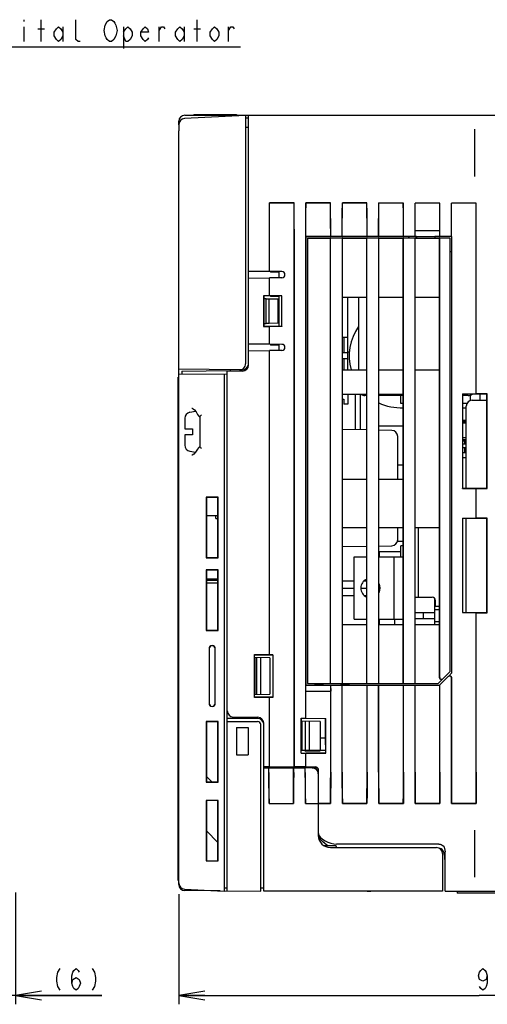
# Model space of a CAD drawing. Extents: x 35 to 410, y 13 to 287.
# Tile 5 of 15: x 138 to 192, y 149 to 262. Entities that reach past the tile are written whole.
import ezdxf

# ---------------------------------------------------------------- set-up
doc = ezdxf.new("R2010")
doc.units = 0
doc.header["$LTSCALE"] = 23.1
doc.layers.get('0').update_dxf_attribs({"linetype": 'CONTINUOUS'})
doc.layers.add('ALL_DIM', color=7, linetype='CONTINUOUS')
doc.layers.add('ALL_NOTE', color=7, linetype='CONTINUOUS')
doc.dimstyles.get("Standard").update_dxf_attribs({"dimtxt": 2.5, "dimasz": 2.5, "dimexe": 1.25, "dimexo": 0.625, "dimtad": 1, "dimcen": 2.5, "dimazin": 3, "dimtfac": 1, "dimtmove": 0, "dimatfit": 3})

# ---------------------------------------------------------------- blocks, each defined once
blk = doc.blocks.new('_OPEN')
at = {"color": 0, "linetype": 'BYBLOCK'}
for p, q in [((0, 0), (-1, 0.167)), ((-1, -0.167), (0, 0)), ((-1, 0), (0, 0))]:
    blk.add_line(p, q, dxfattribs=at)
blk = doc.blocks.new('*D6')
at = {"layer": 'ALL_DIM', "color": 2, "linetype": 'CONTINUOUS'}
for p, q in [((132.84, 164.83), (132.84, 148.64)), ((137.04, 161.56), (137.04, 148.64)), ((132.84, 149.64), (127.84, 149.64)), ((127.84, 149.64), (134.94, 149.64)), ((147.03, 149.64), (134.94, 149.64)), ((137.04, 149.64), (147.03, 149.64))]:
    blk.add_line(p, q, dxfattribs=at)
at = {"layer": 'ALL_DIM', "color": 2, "linetype": 'CONTINUOUS', "xscale": 3, "yscale": 3, "zscale": 3}
blk.add_blockref('_OPEN', (132.84, 149.64), dxfattribs=at)
at = {"layer": 'ALL_DIM', "color": 2, "linetype": 'CONTINUOUS', "xscale": 3, "yscale": 3, "zscale": 3, "rotation": 180}
blk.add_blockref('_OPEN', (137.04, 149.64), dxfattribs=at)
blk = doc.blocks.new('*D9')
at = {"layer": 'ALL_DIM', "color": 2, "linetype": 'CONTINUOUS'}
for p, q in [((225.2, 161.76), (225.2, 148.64)), ((155.9, 161.34), (155.9, 148.64)), ((155.9, 149.64), (190.55, 149.64)), ((225.2, 149.64), (190.55, 149.64))]:
    blk.add_line(p, q, dxfattribs=at)
at = {"layer": 'ALL_DIM', "color": 2, "linetype": 'CONTINUOUS', "xscale": 3, "yscale": 3, "zscale": 3}
for p, rotation in [((155.9, 149.64), 180), ((225.2, 149.64), 360)]:
    blk.add_blockref('_OPEN', p, dxfattribs=dict(at, rotation=rotation))

msp = doc.modelspace()

# ---------------------------------------------------------------- linework, layer by layer
at = {"color": 7, "linetype": 'CONTINUOUS'}
for p, q in [((163.596, 251.27), (156.559, 250.901)), ((156.596, 251.288), (198.456, 251.288)), ((157.646, 251.358), (157.646, 251.288)), ((157.646, 251.358), (162.546, 251.358)), ((162.546, 251.358), (162.546, 251.288)), ((163.596, 251.27), (163.596, 222.597)), ((163.946, 222.448), (163.946, 251.288)), ((155.896, 250.202), (155.896, 250.588)), ((155.896, 250.203), (155.896, 249.503)), ((163.946, 250.938), (163.596, 250.938)), ((155.896, 162.468), (155.896, 249.503)), ((163.946, 249.89), (163.596, 249.89)), ((190.056, 244.218), (190.056, 249.673)), ((166.379, 241.155), (166.373, 241.161)), ((169.218, 241.161), (166.373, 241.161)), ((169.212, 241.154), (166.379, 241.155)), ((169.212, 241.154), (169.218, 241.161)), ((173.417, 241.16), (170.573, 241.161)), ((170.58, 241.154), (170.573, 241.161)), ((173.411, 241.153), (170.58, 241.154)), ((173.411, 241.153), (173.417, 241.16)), ((177.617, 241.159), (174.774, 241.16)), ((174.781, 241.153), (174.774, 241.16)), ((177.61, 241.152), (174.781, 241.153)), ((177.61, 241.152), (177.617, 241.159)), ((181.816, 241.158), (178.975, 241.159)), ((178.982, 241.152), (178.975, 241.159)), ((181.809, 241.151), (178.982, 241.152)), ((181.809, 241.151), (181.816, 241.158)), ((186.015, 241.157), (183.176, 241.158)), ((183.183, 241.151), (183.176, 241.158)), ((186.008, 241.151), (183.183, 241.151)), ((186.008, 241.151), (186.015, 241.157)), ((190.214, 241.156), (187.377, 241.157)), ((187.384, 241.15), (187.377, 241.157)), ((190.207, 241.15), (187.384, 241.15)), ((190.207, 241.15), (190.214, 241.156)), ((183.168, 237.977), (186.023, 237.977)), ((183.18, 237.288), (183.168, 237.977)), ((186.011, 237.288), (186.023, 237.977)), ((166.358, 233.244), (166.358, 237.551)), ((166.364, 233.244), (166.364, 237.551)), ((169.226, 176.062), (169.226, 237.551)), ((169.233, 176.068), (169.233, 237.551)), ((170.559, 181.67), (170.559, 237.551)), ((170.565, 237.301), (170.565, 237.551)), ((170.565, 237.301), (170.578, 237.288)), ((170.565, 237.301), (173.426, 237.301)), ((182.426, 237.288), (170.578, 237.288)), ((170.578, 237.288), (170.578, 185.488)), ((170.771, 237.113), (173.396, 237.113)), ((170.771, 237.113), (170.771, 185.663)), ((173.414, 237.107), (173.396, 237.113)), ((173.396, 185.663), (173.396, 237.113)), ((174.777, 237.107), (173.414, 237.107)), ((173.414, 185.669), (173.414, 237.107)), ((173.426, 237.301), (173.426, 237.551)), ((173.432, 237.307), (173.426, 237.301)), ((173.432, 237.307), (173.432, 237.551)), ((174.76, 237.307), (173.432, 237.307)), ((174.76, 237.307), (174.76, 237.551)), ((174.76, 237.307), (174.766, 237.301)), ((174.766, 237.301), (174.766, 237.551)), ((174.766, 237.301), (177.625, 237.301)), ((174.777, 237.107), (174.796, 237.113)), ((174.777, 185.669), (174.777, 237.107)), ((174.796, 237.113), (177.596, 237.113)), ((174.796, 185.663), (174.796, 237.113)), ((177.614, 237.107), (177.596, 237.113)), ((177.596, 185.663), (177.596, 237.113)), ((178.977, 237.107), (177.614, 237.107)), ((177.614, 185.669), (177.614, 237.107)), ((177.625, 237.301), (177.625, 237.551)), ((177.631, 237.307), (177.625, 237.301)), ((177.631, 237.307), (177.631, 237.551)), ((178.961, 237.307), (177.631, 237.307)), ((178.961, 237.307), (178.961, 237.551)), ((178.961, 237.307), (178.967, 237.301)), ((178.967, 237.301), (178.967, 237.551)), ((178.967, 237.301), (181.824, 237.301)), ((178.977, 237.107), (178.996, 237.113)), ((178.977, 185.669), (178.977, 237.107)), ((178.996, 237.113), (181.796, 237.113)), ((178.996, 185.663), (178.996, 237.113)), ((181.814, 237.107), (181.796, 237.113)), ((181.796, 185.663), (181.796, 237.113)), ((183.177, 237.107), (181.814, 237.107)), ((181.814, 185.669), (181.814, 237.107)), ((181.824, 237.301), (181.824, 237.551)), ((181.83, 237.307), (181.824, 237.301)), ((181.83, 237.307), (181.83, 237.551)), ((183.162, 237.307), (181.83, 237.307)), ((182.426, 237.288), (182.441, 237.273)), ((182.426, 237.288), (182.426, 237.113)), ((183.32, 237.273), (182.441, 237.273)), ((182.441, 237.273), (182.441, 237.113)), ((183.162, 237.307), (183.162, 237.551)), ((183.18, 237.288), (183.162, 237.307)), ((183.177, 237.107), (183.196, 237.113)), ((183.177, 185.669), (183.177, 237.107)), ((183.18, 237.288), (186.011, 237.288)), ((183.196, 237.113), (185.996, 237.113)), ((183.196, 185.663), (183.196, 237.113)), ((183.336, 237.288), (183.32, 237.273)), ((183.32, 237.113), (183.32, 237.273)), ((183.336, 237.288), (183.336, 237.113)), ((185.436, 237.288), (185.451, 237.273)), ((185.436, 237.288), (185.436, 237.113)), ((187.396, 237.274), (185.451, 237.273)), ((185.451, 237.273), (185.451, 237.113)), ((186.014, 237.107), (185.996, 237.113)), ((185.996, 186.346), (185.996, 237.113)), ((186.029, 237.307), (186.011, 237.288)), ((187.215, 237.107), (186.014, 237.107)), ((186.014, 186.352), (186.014, 237.107)), ((186.029, 237.307), (186.029, 237.551)), ((187.363, 237.307), (186.029, 237.307)), ((187.221, 237.113), (187.215, 237.107)), ((187.215, 187.045), (187.215, 237.107)), ((187.221, 187.064), (187.221, 237.113)), ((187.363, 237.307), (187.363, 237.551)), ((187.363, 237.307), (187.369, 237.301)), ((187.369, 237.301), (187.369, 237.551)), ((187.369, 237.301), (187.423, 237.301)), ((187.396, 237.274), (187.423, 237.301)), ((187.396, 235.538), (187.396, 237.274)), ((187.423, 186.915), (187.423, 237.301)), ((190.222, 219.114), (190.222, 237.551)), ((190.228, 219.121), (190.228, 237.551)), ((187.41, 235.538), (187.221, 235.538)), ((187.41, 186.915), (187.41, 235.538)), ((166.358, 233.244), (163.946, 233.265)), ((167.796, 233.231), (166.364, 233.244)), ((166.466, 233.243), (166.466, 233.158)), ((167.446, 233.158), (166.466, 233.158)), ((167.446, 233.234), (167.446, 232.522)), ((163.946, 232.492), (166.358, 232.513)), ((166.358, 230.447), (166.358, 232.513)), ((167.796, 232.525), (166.364, 232.513)), ((166.364, 230.441), (166.364, 232.513)), ((165.696, 230.428), (165.677, 230.447)), ((166.358, 230.447), (165.677, 230.447)), ((165.677, 230.447), (165.677, 226.91)), ((167.796, 230.428), (165.696, 230.428)), ((165.696, 230.428), (165.696, 226.928)), ((165.977, 230.103), (165.696, 230.108)), ((165.977, 230.103), (166.326, 230.098)), ((165.977, 227.254), (165.977, 230.103)), ((166.326, 230.098), (167.376, 230.078)), ((166.326, 227.259), (166.326, 230.098)), ((166.364, 230.441), (166.358, 230.447)), ((167.808, 230.441), (166.364, 230.441)), ((166.466, 230.428), (166.466, 230.358)), ((167.446, 230.358), (166.466, 230.358)), ((167.376, 227.278), (167.376, 230.078)), ((167.446, 230.428), (167.446, 226.928)), ((167.796, 230.428), (167.808, 230.441)), ((167.796, 226.928), (167.796, 230.428)), ((167.808, 226.916), (167.808, 230.441)), ((174.796, 230.288), (177.596, 230.288)), ((175.426, 221.888), (175.426, 230.288)), ((176.686, 221.888), (176.686, 230.288)), ((178.996, 230.288), (181.796, 230.288)), ((183.196, 230.288), (185.996, 230.288)), ((167.446, 229.308), (167.376, 229.308)), ((167.446, 228.958), (167.376, 228.958)), ((167.446, 228.188), (167.376, 228.188)), ((167.446, 227.908), (167.376, 227.908)), ((167.446, 227.558), (167.376, 227.558)), ((165.696, 226.928), (165.677, 226.91)), ((165.677, 226.91), (166.358, 226.91)), ((165.696, 227.249), (165.977, 227.254)), ((165.696, 226.928), (167.796, 226.928)), ((166.326, 227.259), (165.977, 227.254)), ((167.376, 227.278), (166.326, 227.259)), ((166.364, 226.916), (166.358, 226.91)), ((166.358, 224.844), (166.358, 226.91)), ((167.808, 226.916), (166.364, 226.916)), ((166.364, 224.844), (166.364, 226.916)), ((167.796, 226.928), (167.808, 226.916)), ((175.426, 225.633), (174.796, 225.633)), ((174.936, 225.633), (174.936, 223.883)), ((166.358, 224.844), (163.946, 224.865)), ((163.946, 224.092), (166.358, 224.113)), ((166.358, 189.008), (166.358, 224.113)), ((167.796, 224.831), (166.364, 224.844)), ((167.796, 224.125), (166.364, 224.113)), ((166.364, 189.002), (166.364, 224.113)), ((166.466, 224.843), (166.466, 224.758)), ((167.446, 224.758), (166.466, 224.758)), ((167.446, 224.834), (167.446, 224.122)), ((174.796, 223.883), (175.426, 223.883)), ((175.426, 223.183), (174.796, 223.183)), ((174.936, 223.183), (174.936, 221.888)), ((175.627, 223.932), (175.426, 223.932)), ((162.894, 221.897), (155.896, 221.959)), ((156.246, 221.751), (161.845, 221.8)), ((156.246, 221.751), (156.246, 221.401)), ((161.496, 161.725), (161.496, 221.797)), ((163.246, 221.748), (161.496, 221.748)), ((161.846, 221.748), (161.846, 221.907)), ((163.245, 221.895), (162.892, 221.896)), ((174.796, 221.888), (177.596, 221.888)), ((178.996, 221.888), (181.796, 221.888)), ((183.196, 221.888), (185.996, 221.888)), ((155.896, 221.048), (155.826, 221.048)), ((155.826, 162.948), (155.826, 221.048)), ((155.896, 221.398), (161.496, 221.447)), ((161.146, 221.444), (161.146, 161.707)), ((174.796, 219.088), (177.596, 219.088)), ((174.796, 218.493), (174.936, 218.493)), ((174.936, 218.493), (174.936, 217.933)), ((175.426, 219.088), (175.426, 217.933)), ((176.266, 219.085), (176.266, 214.974)), ((176.826, 219.085), (176.826, 214.964)), ((177.596, 218.913), (177.4, 218.913)), ((178.996, 219.088), (181.796, 219.088)), ((181.796, 218.913), (178.996, 218.913)), ((181.516, 218.019), (181.516, 218.913)), ((188.629, 219.115), (190.222, 219.114)), ((188.629, 219.115), (188.656, 219.088)), ((188.629, 219.115), (188.629, 208.212)), ((191.456, 219.088), (188.656, 219.088)), ((188.656, 219.088), (188.656, 208.238)), ((189.286, 218.913), (188.656, 218.913)), ((189.566, 218.353), (189.566, 218.974)), ((189.776, 218.388), (191.456, 218.388)), ((190.222, 219.114), (190.228, 219.121)), ((191.488, 219.12), (190.228, 219.121)), ((190.686, 218.388), (190.686, 219.088)), ((191.488, 219.12), (191.456, 219.088)), ((191.456, 208.238), (191.456, 219.088)), ((191.488, 208.206), (191.488, 219.12)), ((175.426, 217.933), (174.936, 217.933)), ((181.796, 218.019), (181.516, 218.019)), ((189.161, 218.019), (188.656, 218.019)), ((189.076, 217.478), (188.656, 217.478)), ((189.076, 208.238), (189.076, 217.688)), ((156.596, 216.265), (156.596, 215.098)), ((157.174, 216.992), (157.829, 217.107)), ((157.888, 217.033), (158.059, 216.744)), ((158.285, 216.476), (158.346, 216.434)), ((158.346, 213.019), (158.346, 216.477)), ((188.656, 216.078), (189.076, 216.078)), ((156.596, 215.098), (157.471, 215.098)), ((157.471, 215.098), (157.471, 214.398)), ((177.596, 214.951), (174.796, 214.999)), ((178.996, 215.413), (181.796, 215.413)), ((180.478, 214.9), (178.996, 214.926)), ((188.656, 215.917), (189.076, 215.917)), ((189.076, 215.728), (188.656, 215.728)), ((157.471, 214.398), (156.596, 214.398)), ((156.596, 214.398), (156.596, 213.208)), ((181.166, 209.288), (181.166, 214.2)), ((189.076, 214.048), (188.656, 214.048)), ((188.656, 213.859), (189.076, 213.859)), ((158.346, 213.063), (158.282, 213.019)), ((188.656, 213.698), (189.076, 213.698)), ((188.656, 213.348), (189.076, 213.348)), ((188.656, 212.928), (189.076, 212.928)), ((188.866, 213.698), (188.866, 213.348)), ((188.866, 213.6), (189.076, 213.6)), ((188.866, 212.928), (188.866, 212.333)), ((157.174, 212.505), (157.833, 212.389)), ((188.656, 212.333), (189.076, 212.333)), ((189.076, 211.738), (188.656, 211.738)), ((181.166, 210.933), (181.796, 210.933)), ((174.796, 209.288), (177.596, 209.288)), ((178.996, 209.288), (181.796, 209.288)), ((188.629, 208.212), (188.656, 208.238)), ((188.629, 208.212), (190.222, 208.212)), ((188.656, 208.238), (191.456, 208.238)), ((190.222, 208.212), (190.228, 208.206)), ((190.222, 204.764), (190.222, 208.212)), ((190.228, 208.206), (191.488, 208.206)), ((190.228, 204.771), (190.228, 208.206)), ((191.488, 208.206), (191.456, 208.238)), ((160.445, 207.187), (159.048, 207.186)), ((159.048, 207.186), (159.077, 207.157)), ((159.048, 207.186), (159.048, 200.191)), ((160.415, 207.157), (159.077, 207.157)), ((159.077, 207.157), (159.077, 200.22)), ((160.445, 207.187), (160.415, 207.157)), ((160.415, 200.219), (160.415, 207.157)), ((160.445, 200.189), (160.445, 207.187)), ((159.077, 205.074), (160.415, 205.074)), ((160.166, 204.724), (160.166, 205.074)), ((160.166, 204.724), (160.415, 204.724)), ((188.629, 204.765), (190.222, 204.764)), ((188.629, 204.765), (188.656, 204.738)), ((188.629, 204.765), (188.629, 193.862)), ((191.456, 204.738), (188.656, 204.738)), ((188.656, 204.738), (188.656, 193.888)), ((189.076, 193.888), (189.076, 204.738)), ((190.222, 204.764), (190.228, 204.771)), ((191.488, 204.77), (190.228, 204.771)), ((191.488, 204.77), (191.456, 204.738)), ((191.456, 193.888), (191.456, 204.738)), ((191.488, 193.856), (191.488, 204.77)), ((174.796, 203.688), (177.596, 203.688)), ((178.996, 203.688), (181.796, 203.688)), ((181.166, 202.276), (181.166, 203.688)), ((183.196, 203.688), (185.996, 203.688)), ((183.546, 195.638), (183.546, 203.688)), ((174.796, 201.477), (177.596, 201.526)), ((178.996, 201.55), (180.478, 201.576)), ((181.145, 202.113), (181.796, 202.113)), ((181.796, 201.569), (181.516, 201.569)), ((181.516, 200.3), (181.516, 201.569)), ((159.048, 200.191), (159.077, 200.22)), ((159.048, 200.191), (160.445, 200.189)), ((159.077, 200.22), (160.415, 200.219)), ((160.445, 200.189), (160.415, 200.219)), ((176.126, 200.3), (177.596, 200.3)), ((176.126, 193.09), (176.126, 200.3)), ((178.996, 200.3), (181.796, 200.3)), ((181.516, 200.869), (179.066, 200.869)), ((179.066, 200.3), (179.066, 200.869)), ((180.746, 193.09), (180.746, 200.3)), ((160.445, 198.787), (159.048, 198.786)), ((159.048, 198.786), (159.077, 198.757)), ((159.048, 198.786), (159.048, 191.791)), ((160.415, 198.757), (159.077, 198.757)), ((159.077, 198.757), (159.077, 191.82)), ((160.445, 198.787), (160.415, 198.757)), ((160.415, 191.819), (160.415, 198.757)), ((160.445, 191.789), (160.445, 198.787)), ((159.077, 197.768), (160.415, 197.752)), ((159.077, 197.598), (160.415, 197.598)), ((160.415, 197.248), (159.077, 197.248)), ((174.796, 197.521), (176.126, 197.521)), ((174.796, 196.688), (176.126, 196.688)), ((176.924, 196.688), (177.596, 196.688)), ((177.3, 197.521), (177.596, 197.521)), ((177.369, 197.521), (177.596, 197.496)), ((179.066, 196.359), (179.066, 197.032)), ((176.126, 195.813), (174.796, 195.813)), ((177.596, 195.813), (177.37, 195.813)), ((183.196, 195.638), (185.156, 195.638)), ((185.436, 192.488), (185.436, 195.486)), ((185.506, 195.288), (185.506, 194.588)), ((185.506, 194.588), (185.996, 194.588)), ((183.196, 193.888), (185.436, 193.888)), ((184.106, 193.888), (184.106, 193.188)), ((185.436, 194.238), (185.996, 194.238)), ((188.629, 193.862), (188.656, 193.888)), ((188.629, 193.862), (190.222, 193.862)), ((188.656, 193.888), (191.456, 193.888)), ((190.222, 193.862), (190.228, 193.856)), ((190.222, 175.425), (190.222, 193.862)), ((190.228, 193.856), (191.488, 193.856)), ((190.228, 175.425), (190.228, 193.856)), ((191.488, 193.856), (191.456, 193.888)), ((174.796, 192.488), (177.596, 192.488)), ((176.126, 193.09), (177.596, 193.09)), ((178.996, 193.09), (181.796, 193.09)), ((178.996, 192.488), (181.796, 192.488)), ((179.066, 192.488), (179.066, 193.09)), ((180.816, 192.488), (180.816, 193.09)), ((183.196, 193.188), (185.436, 193.188)), ((183.196, 192.488), (185.996, 192.488)), ((185.436, 192.838), (185.996, 192.838)), ((159.048, 191.791), (159.077, 191.82)), ((159.048, 191.791), (160.445, 191.789)), ((159.077, 191.82), (160.415, 191.819)), ((160.445, 191.789), (160.415, 191.819)), ((159.385, 189.688), (159.385, 183.388)), ((159.396, 189.688), (159.396, 183.388)), ((160.096, 183.388), (160.096, 189.688)), ((160.107, 183.388), (160.107, 189.688)), ((164.627, 189.007), (166.358, 189.008)), ((164.646, 188.988), (164.627, 189.007)), ((164.627, 184.069), (164.627, 189.007)), ((164.646, 188.988), (166.746, 188.988)), ((164.646, 184.088), (164.646, 188.988)), ((166.358, 189.008), (166.364, 189.002)), ((166.759, 189.002), (166.364, 189.002)), ((166.759, 189.002), (166.746, 188.988)), ((166.746, 188.988), (166.746, 184.088)), ((166.759, 189.002), (166.759, 184.075)), ((166.396, 188.638), (164.646, 188.669)), ((164.716, 184.409), (164.716, 188.668)), ((164.903, 184.412), (164.903, 188.664)), ((165.346, 184.42), (165.346, 188.657)), ((166.396, 188.638), (166.396, 184.438)), ((187.004, 186.497), (186.029, 185.521)), ((186.373, 186.204), (187.215, 187.045)), ((187.062, 186.538), (187.004, 186.497)), ((187.01, 186.503), (187.423, 186.915)), ((187.221, 187.064), (187.215, 187.045)), ((170.565, 184.788), (170.578, 185.488)), ((170.578, 185.488), (174.656, 185.488)), ((170.771, 185.663), (173.396, 185.663)), ((171.646, 185.488), (171.646, 185.663)), ((171.646, 185.488), (171.664, 185.506)), ((171.664, 185.506), (171.664, 185.663)), ((171.664, 185.506), (172.538, 185.506)), ((172.538, 185.506), (172.538, 185.663)), ((172.556, 185.488), (172.538, 185.506)), ((172.556, 185.488), (172.556, 185.663)), ((173.414, 185.669), (173.396, 185.663)), ((173.413, 185.488), (173.432, 185.47)), ((173.413, 185.488), (173.426, 184.788)), ((173.414, 185.669), (174.777, 185.669)), ((173.432, 185.47), (174.76, 185.47)), ((173.432, 175.425), (173.432, 185.47)), ((174.656, 185.488), (174.656, 185.663)), ((174.656, 185.488), (174.673, 185.506)), ((174.673, 185.663), (174.673, 185.506)), ((174.673, 185.506), (175.549, 185.505)), ((174.76, 185.47), (174.766, 185.476)), ((174.76, 175.425), (174.76, 185.47)), ((174.766, 185.476), (177.625, 185.476)), ((174.766, 175.425), (174.766, 185.476)), ((174.777, 185.669), (174.796, 185.663)), ((174.796, 185.663), (177.596, 185.663)), ((174.866, 185.663), (174.866, 185.506)), ((175.549, 185.505), (175.549, 185.663)), ((175.566, 185.488), (175.549, 185.505)), ((175.566, 185.488), (175.566, 185.663)), ((175.566, 185.488), (185.984, 185.488)), ((177.614, 185.669), (177.596, 185.663)), ((177.614, 185.669), (178.977, 185.669)), ((177.631, 185.47), (177.625, 185.476)), ((177.625, 175.425), (177.625, 185.476)), ((177.631, 185.47), (178.961, 185.47)), ((177.631, 175.425), (177.631, 185.47)), ((178.961, 185.47), (178.967, 185.476)), ((178.961, 175.425), (178.961, 185.47)), ((178.967, 185.476), (181.824, 185.476)), ((178.967, 175.425), (178.967, 185.476)), ((178.977, 185.669), (178.996, 185.663)), ((178.996, 185.663), (181.796, 185.663)), ((181.814, 185.669), (181.796, 185.663)), ((181.814, 185.669), (183.177, 185.669)), ((181.83, 185.47), (181.824, 185.476)), ((181.824, 175.425), (181.824, 185.476)), ((181.83, 185.47), (183.162, 185.47)), ((181.83, 175.425), (181.83, 185.47)), ((183.162, 185.47), (183.168, 185.476)), ((183.162, 175.425), (183.162, 185.47)), ((183.168, 185.476), (185.984, 185.476)), ((183.168, 175.425), (183.168, 185.476)), ((183.177, 185.669), (183.196, 185.663)), ((183.196, 185.663), (185.821, 185.663)), ((186.3, 186.143), (185.821, 185.663)), ((186.023, 185.515), (185.984, 185.476)), ((186.023, 175.425), (186.023, 185.515)), ((186.029, 175.425), (186.029, 185.521)), ((186.291, 186.153), (186.373, 186.204)), ((187.363, 175.425), (187.363, 186.348)), ((187.369, 186.355), (187.369, 175.425)), ((164.646, 184.408), (166.396, 184.438)), ((170.565, 184.788), (173.426, 184.788)), ((170.565, 181.664), (170.565, 184.788)), ((173.426, 175.425), (173.426, 184.788)), ((164.646, 184.088), (164.627, 184.069)), ((166.358, 184.069), (164.627, 184.069)), ((166.746, 184.088), (164.646, 184.088)), ((166.358, 184.069), (166.364, 184.075)), ((166.358, 176.068), (166.358, 184.069)), ((166.759, 184.075), (166.364, 184.075)), ((166.364, 176.062), (166.364, 184.075)), ((166.746, 184.088), (166.759, 184.075)), ((160.445, 181.287), (159.048, 181.286)), ((159.048, 181.286), (159.077, 181.257)), ((159.048, 181.286), (159.048, 174.291)), ((160.415, 181.257), (159.077, 181.257)), ((159.077, 181.257), (159.077, 174.32)), ((160.445, 181.287), (160.415, 181.257)), ((160.415, 174.319), (160.415, 181.257)), ((160.445, 174.289), (160.445, 181.287)), ((164.996, 181.638), (161.496, 181.638)), ((161.496, 181.288), (164.996, 181.288)), ((162.19, 181.809), (165.002, 181.784)), ((162.406, 181.807), (162.406, 181.638)), ((162.546, 181.638), (162.546, 181.806)), ((165.346, 161.691), (165.346, 180.938)), ((165.696, 175.941), (165.696, 181.084)), ((170.006, 181.676), (170.559, 181.67)), ((170.036, 181.646), (170.006, 181.676)), ((170.006, 177.618), (170.006, 181.676)), ((172.836, 181.612), (170.036, 181.646)), ((170.036, 181.646), (170.036, 178.638)), ((172.206, 181.275), (170.036, 181.313)), ((170.106, 181.311), (170.106, 177.998)), ((170.488, 181.305), (170.488, 177.842)), ((170.565, 181.664), (170.559, 181.67)), ((170.565, 181.664), (172.86, 181.636)), ((170.946, 181.297), (170.946, 177.85)), ((172.206, 181.275), (172.206, 177.998)), ((172.86, 181.636), (172.836, 181.612)), ((172.836, 178.604), (172.836, 181.612)), ((172.86, 177.624), (172.86, 181.636)), ((162.546, 180.588), (163.915, 180.588)), ((162.546, 180.588), (162.546, 177.438)), ((163.915, 180.588), (163.915, 177.438)), ((170.026, 178.638), (170.036, 178.638)), ((170.026, 177.638), (170.026, 178.638)), ((172.836, 179.363), (172.206, 179.363)), ((172.846, 178.604), (172.836, 178.604)), ((172.846, 178.604), (172.846, 177.638)), ((162.546, 177.438), (163.915, 177.438)), ((170.006, 177.618), (170.026, 177.638)), ((170.006, 177.618), (170.559, 177.618)), ((170.026, 177.998), (172.846, 177.998)), ((170.026, 177.638), (172.846, 177.638)), ((172.206, 177.872), (170.488, 177.842)), ((170.565, 177.624), (170.559, 177.618)), ((170.559, 176.069), (170.559, 177.618)), ((172.86, 177.624), (170.565, 177.624)), ((170.565, 176.062), (170.565, 177.624)), ((172.846, 177.638), (172.86, 177.624)), ((166.358, 176.068), (165.696, 176.067)), ((165.696, 176.038), (171.646, 176.038)), ((165.696, 175.933), (166.295, 175.933)), ((165.696, 161.688), (165.696, 175.933)), ((166.295, 175.933), (166.301, 175.936)), ((166.295, 175.419), (166.295, 175.933)), ((166.301, 175.936), (169.15, 175.936)), ((166.301, 175.419), (166.301, 175.936)), ((166.358, 176.068), (166.364, 176.062)), ((166.364, 176.062), (169.226, 176.062)), ((166.861, 175.941), (166.862, 176.038)), ((171.855, 175.968), (166.861, 175.968)), ((169.156, 175.933), (169.15, 175.936)), ((169.15, 175.419), (169.15, 175.936)), ((169.156, 175.933), (170.495, 175.933)), ((169.156, 175.419), (169.156, 175.933)), ((169.226, 176.062), (169.233, 176.068)), ((170.559, 176.069), (169.233, 176.068)), ((170.495, 175.933), (170.501, 175.936)), ((170.495, 175.419), (170.495, 175.933)), ((171.296, 175.936), (170.501, 175.936)), ((170.501, 175.419), (170.501, 175.936)), ((170.559, 176.069), (170.565, 176.062)), ((170.565, 176.062), (171.646, 176.063)), ((171.296, 175.956), (171.867, 175.956)), ((171.862, 175.668), (171.961, 175.472)), ((171.971, 175.419), (171.901, 175.587)), ((171.99, 175.328), (171.971, 175.419)), ((171.996, 175.236), (171.99, 175.328)), ((171.996, 175.713), (171.996, 171.838)), ((159.048, 174.291), (159.077, 174.32)), ((159.048, 174.291), (160.445, 174.289)), ((159.077, 174.957), (159.715, 174.319)), ((159.077, 174.32), (160.415, 174.319)), ((160.445, 174.289), (160.415, 174.319)), ((160.445, 172.187), (159.048, 172.186)), ((159.048, 172.186), (159.077, 172.157)), ((159.048, 172.186), (159.048, 165.191)), ((160.415, 172.157), (159.077, 172.157)), ((159.077, 172.157), (159.077, 165.22)), ((160.445, 172.187), (160.415, 172.157)), ((160.415, 165.219), (160.415, 172.157)), ((160.445, 165.189), (160.445, 172.187)), ((166.309, 171.822), (166.316, 171.829)), ((166.309, 171.822), (169.142, 171.822)), ((166.316, 171.829), (169.135, 171.829)), ((170.509, 171.832), (170.516, 171.838)), ((170.509, 171.832), (171.996, 171.832)), ((170.516, 171.838), (171.996, 171.838)), ((171.996, 171.832), (171.996, 168.133)), ((173.411, 171.823), (171.996, 171.823)), ((171.996, 171.816), (173.417, 171.817)), ((173.417, 171.817), (173.411, 171.823)), ((174.774, 171.817), (174.781, 171.824)), ((174.774, 171.817), (177.617, 171.818)), ((177.61, 171.824), (174.781, 171.824)), ((177.617, 171.818), (177.61, 171.824)), ((178.975, 171.818), (178.982, 171.825)), ((178.975, 171.818), (181.816, 171.818)), ((181.809, 171.825), (178.982, 171.825)), ((181.816, 171.818), (181.809, 171.825)), ((183.176, 171.819), (183.183, 171.825)), ((183.176, 171.819), (186.015, 171.819)), ((186.008, 171.826), (183.183, 171.825)), ((186.015, 171.819), (186.008, 171.826)), ((187.377, 171.82), (187.384, 171.826)), ((187.377, 171.82), (190.214, 171.82)), ((190.207, 171.827), (187.384, 171.826)), ((190.214, 171.82), (190.207, 171.827)), ((160.415, 167.319), (159.077, 168.657)), ((171.996, 168.504), (172.028, 168.266)), ((172.028, 168.266), (172.119, 168.066)), ((190.056, 163.303), (190.056, 168.759)), ((172.019, 168.055), (172.009, 168.134)), ((172.085, 167.901), (172.019, 168.055)), ((172.257, 167.669), (172.085, 167.901)), ((172.119, 168.066), (172.264, 167.901)), ((185.926, 167.138), (174.096, 167.138)), ((173.996, 166.938), (172.667, 166.938)), ((173.396, 166.733), (185.646, 166.733)), ((174.066, 166.869), (174.067, 166.733)), ((186.346, 166.033), (186.346, 161.689)), ((186.626, 161.688), (186.626, 166.234)), ((159.048, 165.191), (159.077, 165.22)), ((159.048, 165.191), (160.445, 165.189)), ((159.077, 165.22), (160.415, 165.219)), ((160.445, 165.189), (160.415, 165.219)), ((155.896, 162.948), (155.826, 162.948)), ((156.559, 161.947), (161.146, 161.707)), ((160.657, 161.732), (156.59, 161.768)), ((161.496, 162.038), (161.146, 162.032)), ((161.146, 161.728), (165.346, 161.691)), ((165.696, 162.038), (165.346, 162.038)), ((177.622, 161.688), (165.696, 161.688)), ((178.051, 161.689), (177.622, 161.688)), ((177.638, 161.688), (178.051, 161.688)), ((186.346, 161.689), (178.051, 161.689)), ((186.626, 161.688), (198.456, 161.688)), ((188.026, 161.688), (188.026, 161.478)), ((192.926, 161.478), (188.026, 161.478))]:
    msp.add_line(p, q, dxfattribs=at)
for points in [[(155.896, 245.628), (155.896, 245.655), (155.897, 245.68), (155.898, 245.701), (155.9, 245.718), (155.902, 245.73)], [(166.358, 237.551), (166.36, 238.791), (166.365, 240.003), (166.373, 241.161)], [(166.364, 237.551), (166.366, 238.792), (166.371, 240.002), (166.379, 241.155)], [(169.226, 237.551), (169.225, 238.791), (169.22, 240.002), (169.212, 241.154)], [(169.233, 237.551), (169.231, 238.79), (169.226, 240.002), (169.218, 241.161)], [(170.559, 237.551), (170.561, 238.79), (170.566, 240.002), (170.573, 241.161)], [(170.565, 237.551), (170.567, 238.791), (170.572, 240.002), (170.58, 241.154)], [(173.426, 237.551), (173.424, 238.791), (173.419, 240.001), (173.411, 241.153)], [(173.432, 237.551), (173.43, 238.79), (173.425, 240.002), (173.417, 241.16)], [(174.76, 237.551), (174.762, 238.79), (174.767, 240.002), (174.774, 241.16)], [(174.766, 237.551), (174.768, 238.791), (174.773, 240.001), (174.781, 241.153)], [(177.625, 237.551), (177.623, 238.791), (177.618, 240.001), (177.61, 241.152)], [(177.631, 237.551), (177.629, 238.79), (177.624, 240.001), (177.617, 241.159)], [(178.961, 237.551), (178.963, 238.79), (178.967, 240.001), (178.975, 241.159)], [(178.967, 237.551), (178.969, 238.791), (178.974, 240.001), (178.982, 241.152)], [(181.824, 237.551), (181.822, 238.79), (181.817, 240), (181.809, 241.151)], [(181.83, 237.551), (181.828, 238.789), (181.823, 240.001), (181.816, 241.158)], [(183.162, 237.551), (183.164, 238.789), (183.168, 240), (183.176, 241.158)], [(183.168, 237.977), (183.171, 239.07), (183.175, 240.135), (183.183, 241.151)], [(186.023, 237.977), (186.02, 239.07), (186.015, 240.134), (186.008, 241.151)], [(186.029, 237.551), (186.027, 238.789), (186.023, 240), (186.015, 241.157)], [(187.363, 237.551), (187.364, 238.789), (187.369, 240), (187.377, 241.157)], [(187.369, 237.551), (187.371, 238.79), (187.376, 239.999), (187.384, 241.15)], [(190.222, 237.551), (190.22, 238.79), (190.215, 239.999), (190.207, 241.15)], [(190.228, 237.551), (190.226, 238.789), (190.222, 239.999), (190.214, 241.156)], [(157.383, 217.47), (157.422, 217.463), (157.546, 217.401), (157.705, 217.262), (157.888, 217.033)], [(158.059, 216.744), (158.156, 216.6), (158.285, 216.476)], [(158.346, 216.477), (158.364, 216.539), (158.419, 216.614), (158.503, 216.7)], [(158.059, 212.752), (157.838, 212.394), (157.621, 212.155), (157.448, 212.042), (157.384, 212.026)], [(158.282, 213.019), (158.156, 212.898), (158.059, 212.752)], [(158.503, 212.796), (158.419, 212.882), (158.364, 212.958), (158.346, 213.019)], [(160.107, 189.688), (160.079, 189.826), (160.001, 189.943), (159.884, 190.021), (159.746, 190.049), (159.608, 190.021), (159.491, 189.943), (159.413, 189.826), (159.385, 189.688)], [(187.363, 186.348), (187.351, 186.418), (187.317, 186.479), (187.265, 186.526), (187.2, 186.553), (187.129, 186.557), (187.062, 186.538)], [(187.068, 186.544), (187.135, 186.563), (187.206, 186.559), (187.271, 186.532), (187.323, 186.485), (187.357, 186.424), (187.369, 186.355)], [(186.272, 186.147), (186.173, 186.138), (186.082, 186.176), (186.019, 186.25), (185.996, 186.346)], [(186.014, 186.352), (186.037, 186.257), (186.101, 186.182), (186.191, 186.145), (186.291, 186.153)], [(159.385, 183.388), (159.413, 183.25), (159.491, 183.133), (159.608, 183.055), (159.746, 183.028), (159.884, 183.055), (160.001, 183.133), (160.079, 183.25), (160.107, 183.388)], [(166.295, 175.419), (166.297, 174.184), (166.302, 172.977), (166.309, 171.822)], [(166.316, 171.829), (166.308, 172.977), (166.303, 174.183), (166.301, 175.419)], [(169.135, 171.829), (169.144, 172.977), (169.149, 174.183), (169.15, 175.419)], [(169.156, 175.419), (169.155, 174.184), (169.15, 172.977), (169.142, 171.822)], [(170.495, 175.419), (170.497, 174.188), (170.501, 172.983), (170.509, 171.832)], [(170.516, 171.838), (170.508, 172.984), (170.503, 174.187), (170.501, 175.419)], [(171.296, 175.956), (171.512, 175.922), (171.707, 175.822), (171.862, 175.668)], [(171.901, 175.587), (171.79, 175.732), (171.645, 175.842), (171.477, 175.912), (171.296, 175.936)], [(171.646, 176.063), (171.754, 176.046), (171.851, 175.996), (171.929, 175.918), (171.979, 175.821), (171.996, 175.713)], [(171.992, 175.712), (171.979, 175.796), (171.929, 175.894), (171.851, 175.971), (171.754, 176.021), (171.646, 176.038)], [(173.411, 171.823), (173.419, 172.975), (173.424, 174.186), (173.426, 175.425)], [(173.432, 175.425), (173.43, 174.187), (173.425, 172.975), (173.417, 171.817)], [(174.76, 175.425), (174.762, 174.187), (174.767, 172.975), (174.774, 171.817)], [(174.781, 171.824), (174.773, 172.975), (174.768, 174.186), (174.766, 175.425)], [(177.61, 171.824), (177.618, 172.976), (177.623, 174.186), (177.625, 175.425)], [(177.631, 175.425), (177.629, 174.187), (177.624, 172.975), (177.617, 171.818)], [(178.961, 175.425), (178.963, 174.187), (178.967, 172.976), (178.975, 171.818)], [(178.982, 171.825), (178.974, 172.976), (178.969, 174.186), (178.967, 175.425)], [(181.809, 171.825), (181.817, 172.976), (181.822, 174.186), (181.824, 175.425)], [(181.83, 175.425), (181.828, 174.187), (181.823, 172.976), (181.816, 171.818)], [(183.162, 175.425), (183.164, 174.187), (183.168, 172.976), (183.176, 171.819)], [(183.183, 171.825), (183.175, 172.977), (183.17, 174.186), (183.168, 175.425)], [(186.008, 171.826), (186.016, 172.977), (186.021, 174.187), (186.023, 175.425)], [(186.029, 175.425), (186.027, 174.188), (186.023, 172.977), (186.015, 171.819)], [(187.363, 175.425), (187.364, 174.188), (187.369, 172.977), (187.377, 171.82)], [(187.384, 171.826), (187.376, 172.977), (187.371, 174.187), (187.369, 175.425)], [(190.207, 171.827), (190.215, 172.978), (190.22, 174.187), (190.222, 175.425)], [(190.228, 175.425), (190.226, 174.188), (190.222, 172.977), (190.214, 171.82)], [(173.145, 166.938), (173.117, 166.952), (172.798, 167.166), (172.502, 167.415), (172.257, 167.669)], [(172.264, 167.901), (172.495, 167.717), (172.783, 167.529), (173.104, 167.363), (173.44, 167.237), (173.775, 167.162), (174.096, 167.138)], [(185.926, 167.138), (186.059, 167.125), (186.191, 167.086), (186.315, 167.017), (186.424, 166.919), (186.51, 166.792), (186.574, 166.636), (186.613, 166.449), (186.626, 166.234)], [(186.533, 166.105), (186.469, 166.271), (186.386, 166.41), (186.286, 166.52), (186.171, 166.598), (186.049, 166.644), (185.946, 166.656)], [(186.626, 165.214), (186.622, 165.468), (186.607, 165.701), (186.578, 165.914), (186.533, 166.105)]]:
    msp.add_lwpolyline(points, dxfattribs=at)
for centre, radius, start, end in [((156.596, 250.588), 0.7, 90, 180), ((156.596, 250.203), 0.699, 93.00348, 180), ((156.596, 250.202), 0.7, 110.39523, 180), ((167.793, 232.878), 0.353, 270.5, 89.5), ((181.516, 223.463), 5.95, 144.87852, 195.36618), ((167.793, 224.478), 0.353, 270.5, 89.5), ((162.896, 222.597), 0.7, 269.82912, 360), ((163.246, 222.594), 0.7, 269.92132, 348.03898), ((163.246, 222.448), 0.7, 270, 360), ((177.386, 219.613), 0.7, 229.51937, 270), ((189.776, 217.688), 0.7, 90, 180), ((189.286, 219.613), 0.7, 270, 310.97968), ((181.516, 223.463), 5.95, 244.75601, 272.72778), ((157.296, 216.302), 0.7, 100, 180), ((180.466, 214.2), 0.7, 0, 88.9907), ((157.296, 213.194), 0.7, 180, 260), ((180.466, 202.276), 0.7, 271.0093, 360), ((178.016, 196.695), 1.12, 112.33824, 247.66176), ((178.016, 196.695), 1.12, 333.82795, 26.17205), ((185.156, 195.288), 0.35, 0, 90), ((159.746, 189.688), 0.35, 0, 180), ((159.746, 183.388), 0.35, 180, 360), ((162.196, 182.509), 0.7, 180, 269.5), ((164.996, 180.938), 0.7, 11.94701, 90), ((164.996, 180.938), 0.35, 0, 90), ((164.996, 181.084), 0.7, 0, 89.5), ((173.396, 168.133), 1.4, 180, 270), ((173.996, 166.868), 0.07, 0.49984, 89.98184), ((185.646, 166.033), 0.7, 0, 90), ((156.596, 162.646), 0.7, 180, 267), ((156.596, 162.468), 0.7, 180.00101, 269.5)]:
    msp.add_arc(centre, radius, start, end, dxfattribs=at)
at = {"layer": 'ALL_DIM', "color": 2, "linetype": 'CONTINUOUS'}
for points in [[(142.159, 152.761), (141.909, 152.344), (141.784, 151.719), (141.784, 151.302), (141.909, 150.677), (142.159, 150.261)], [(143.534, 151.094), (143.659, 151.511), (144.034, 151.719), (144.409, 151.511), (144.534, 151.094), (144.409, 150.677), (144.284, 150.469), (144.034, 150.261), (143.784, 150.469), (143.659, 150.677), (143.534, 151.094), (143.534, 151.927), (143.659, 152.344), (143.784, 152.552), (144.034, 152.761), (144.284, 152.552), (144.409, 152.344)], [(145.909, 152.761), (146.159, 152.344), (146.284, 151.719), (146.284, 151.302), (146.159, 150.677), (145.909, 150.261)], [(191.495, 151.927), (191.37, 151.511), (190.995, 151.302), (190.62, 151.511), (190.495, 151.927), (190.62, 152.344), (190.745, 152.552), (190.995, 152.761), (191.245, 152.552), (191.37, 152.344), (191.495, 151.927), (191.495, 151.094), (191.37, 150.677), (191.245, 150.469), (190.995, 150.261), (190.745, 150.469), (190.62, 150.677)]]:
    msp.add_lwpolyline(points, dxfattribs=at)
at = {"layer": 'ALL_NOTE', "color": 2, "linetype": 'CONTINUOUS'}
for p, q in [((138.018, 262.324), (138.018, 262.115)), ((138.018, 261.49), (138.018, 259.824)), ((140.018, 259.824), (140.018, 262.324)), ((142.518, 261.49), (142.518, 259.824)), ((149.518, 261.49), (149.518, 258.99)), ((153.643, 259.824), (153.643, 261.49)), ((156.518, 261.49), (156.518, 259.824)), ((158.018, 259.824), (158.018, 262.324)), ((161.643, 259.824), (161.643, 261.49)), ((139.643, 261.282), (140.393, 261.282)), ((157.643, 261.282), (158.393, 261.282)), ((131.018, 259.199), (163.018, 259.199))]:
    msp.add_line(p, q, dxfattribs=at)
for points in [[(142.518, 260.449), (142.268, 260.032), (142.018, 259.824), (141.768, 260.032), (141.518, 260.449), (141.518, 260.865), (141.768, 261.282), (142.018, 261.49), (142.268, 261.282), (142.518, 260.865)], [(144.518, 259.824), (144.268, 259.824), (144.018, 260.032), (144.018, 262.324)], [(148.643, 260.449), (148.393, 260.032), (148.143, 259.824), (147.893, 259.824), (147.643, 260.032), (147.518, 260.24), (147.393, 260.449), (147.268, 261.074), (147.393, 261.699), (147.643, 262.115)], [(147.643, 262.115), (147.893, 262.324), (148.143, 262.324), (148.393, 262.115), (148.518, 261.907), (148.643, 261.699), (148.768, 261.074), (148.643, 260.449)], [(149.518, 260.865), (149.768, 261.282), (150.018, 261.49), (150.268, 261.282), (150.518, 260.865), (150.518, 260.449), (150.268, 260.032), (150.018, 259.824), (149.768, 259.824), (149.518, 260.449)], [(152.393, 260.24), (152.268, 260.032), (152.018, 259.824), (151.768, 260.032), (151.518, 260.449), (151.518, 260.865), (151.768, 261.282), (152.018, 261.49), (152.268, 261.282), (152.393, 260.865), (151.518, 260.865)], [(153.643, 261.074), (153.893, 261.49), (154.143, 261.49), (154.268, 261.282)], [(156.518, 260.449), (156.268, 260.032), (156.018, 259.824), (155.768, 260.032), (155.518, 260.449), (155.518, 260.865), (155.768, 261.282), (156.018, 261.49), (156.268, 261.282), (156.518, 260.865)], [(160.518, 260.449), (160.268, 260.032), (160.018, 259.824), (159.768, 260.032), (159.518, 260.449), (159.518, 260.865), (159.768, 261.282), (160.018, 261.49), (160.268, 261.282), (160.518, 260.865), (160.518, 260.449)], [(161.643, 261.074), (161.893, 261.49), (162.143, 261.49), (162.268, 261.282)]]:
    msp.add_lwpolyline(points, dxfattribs=at)

# ---------------------------------------------------------------- dimensions: what is measured, and where the dimension line sits
at = {"layer": 'ALL_DIM', "color": 2, "linetype": 'CONTINUOUS'}
dim = msp.add_linear_dim(base=(132.845, 149.636), p1=(137.045, 161.561), p2=(132.845, 164.83), angle=180, dimstyle='Standard', dxfattribs=at)
dim.commit()
dim.dimension.update_dxf_attribs({"geometry": '*D6', "text_midpoint": (141.034, 150.261), "dimtype": 128})
dim = msp.add_linear_dim(base=(225.196, 149.636), p1=(155.896, 161.337), p2=(225.196, 161.762), dimstyle='Standard', dxfattribs=at)
dim.commit()
dim.dimension.update_dxf_attribs({"geometry": '*D9', "text_midpoint": (189.995, 150.261), "dimtype": 128})

doc.saveas('drawing.dxf')
